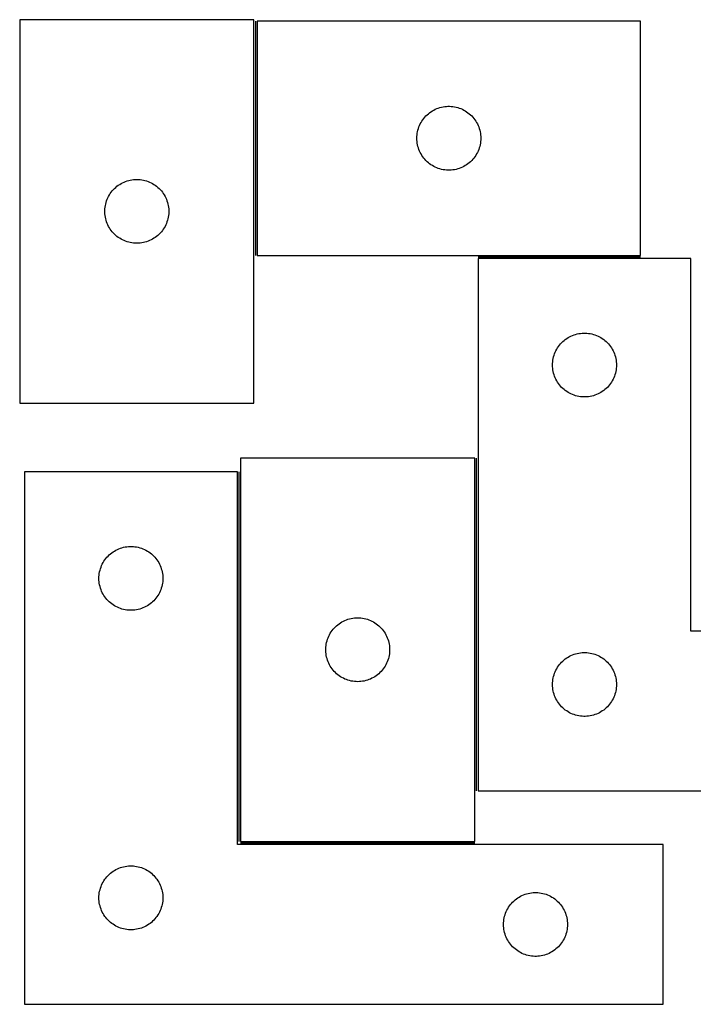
# Model space of a CAD drawing. Header units: millimetres. Extents: x 7 to 1487, y 7 to 486.
# Tile 1 of 4: x 7 to 323, y 24 to 486. Entities that reach past the tile are written whole.
import ezdxf

# ---------------------------------------------------------------- set-up
doc = ezdxf.new("R2010")
doc.units = ezdxf.units.MM
doc.layers.add('COMMON', color=5, linetype='CONTINUOUS', true_color=0x0000ff)
doc.layers.add('CUT', color=7, linetype='CONTINUOUS', true_color=0x000000)

msp = doc.modelspace()

# ---------------------------------------------------------------- linework, layer by layer
at = {"layer": 'COMMON'}
for p, q in [((117.38229, 485.19339), (117.38229, 375.19339)), ((221.85006, 374.443389), (298.132291, 374.443389)), ((221.10006, 123.693389), (221.10006, 280.003937)), ((109.600058, 273.503936), (109.600058, 100.003937)), ((110.350059, 99.253936), (220.350059, 99.253936))]:
    msp.add_line(p, q, dxfattribs=at)
at = {"layer": 'CUT'}
for p, q in [((6.63229, 485.86356), (6.63229, 305.86356)), ((116.63229, 485.86356), (6.63229, 485.86356)), ((116.63229, 305.86356), (116.63229, 485.86356)), ((298.132291, 485.19339), (118.132291, 485.19339)), ((118.132291, 485.19339), (118.132291, 375.19339)), ((298.132291, 375.19339), (298.132291, 485.19339)), ((201.773575, 443.778924), (202.481372, 444.08825)), ((202.481372, 444.08825), (203.204155, 444.360728)), ((203.204155, 444.360728), (203.940006, 444.595638)), ((203.940006, 444.595638), (204.686975, 444.792356)), ((204.686975, 444.792356), (205.44308, 444.950359)), ((205.44308, 444.950359), (206.206316, 445.06923)), ((206.206316, 445.06923), (206.974659, 445.148653)), ((206.974659, 445.148653), (207.746072, 445.188417)), ((207.746072, 445.188417), (208.51851, 445.188417)), ((208.51851, 445.188417), (209.289923, 445.148653)), ((209.289923, 445.148653), (210.058266, 445.06923)), ((210.058266, 445.06923), (210.821502, 444.950359)), ((210.821502, 444.950359), (211.577607, 444.792356)), ((211.577607, 444.792356), (212.324575, 444.595638)), ((212.324575, 444.595638), (213.060427, 444.360728)), ((213.060427, 444.360728), (213.783209, 444.08825)), ((213.783209, 444.08825), (214.491007, 443.778924)), ((195.906866, 438.884707), (196.370494, 439.502532)), ((196.370494, 439.502532), (196.865312, 440.095672)), ((196.865312, 440.095672), (197.390008, 440.662552)), ((197.390008, 440.662552), (197.943191, 441.201671)), ((197.943191, 441.201671), (198.523393, 441.711597)), ((198.523393, 441.711597), (199.129077, 442.190979)), ((199.129077, 442.190979), (199.758635, 442.638545)), ((199.758635, 442.638545), (200.410399, 443.053109)), ((200.410399, 443.053109), (201.08264, 443.433572)), ((201.08264, 443.433572), (201.773575, 443.778924)), ((214.491007, 443.778924), (215.181942, 443.433572)), ((215.181942, 443.433572), (215.854183, 443.053109)), ((215.854183, 443.053109), (216.505947, 442.638545)), ((216.505947, 442.638545), (217.135505, 442.190979)), ((217.135505, 442.190979), (217.741189, 441.711597)), ((217.741189, 441.711597), (218.321391, 441.201671)), ((218.321391, 441.201671), (218.874574, 440.662552)), ((218.874574, 440.662552), (219.39927, 440.095672)), ((219.39927, 440.095672), (219.894088, 439.502532)), ((219.894088, 439.502532), (220.357716, 438.884707)), ((193.626875, 434.013457), (193.84276, 434.755113)), ((193.84276, 434.755113), (194.096539, 435.484671)), ((194.096539, 435.484671), (194.387537, 436.200199)), ((194.387537, 436.200199), (194.714985, 436.899797)), ((194.714985, 436.899797), (195.078012, 437.581611)), ((195.078012, 437.581611), (195.475657, 438.243833)), ((195.475657, 438.243833), (195.906866, 438.884707)), ((220.357716, 438.884707), (220.788924, 438.243833)), ((220.788924, 438.243833), (221.18657, 437.581611)), ((221.18657, 437.581611), (221.549597, 436.899797)), ((221.549597, 436.899797), (221.877044, 436.200199)), ((221.877044, 436.200199), (222.168043, 435.484671)), ((222.168043, 435.484671), (222.421822, 434.755113)), ((222.421822, 434.755113), (222.637707, 434.013457)), ((193.132291, 430.19339), (193.15218, 430.965571)), ((193.15218, 429.421209), (193.132291, 430.19339)), ((193.15218, 430.965571), (193.211793, 431.735705)), ((193.211793, 431.735705), (193.310972, 432.501749)), ((193.310972, 432.501749), (193.449456, 433.261671)), ((193.449456, 433.261671), (193.626875, 434.013457)), ((222.637707, 434.013457), (222.815126, 433.261671)), ((222.815126, 433.261671), (222.953609, 432.501749)), ((222.953609, 432.501749), (223.052789, 431.735705)), ((223.052789, 431.735705), (223.112402, 430.965571)), ((223.112402, 430.965571), (223.132291, 430.19339)), ((223.132291, 430.19339), (223.112402, 429.421209)), ((193.211793, 428.651075), (193.15218, 429.421209)), ((193.310972, 427.885031), (193.211793, 428.651075)), ((193.449456, 427.125109), (193.310972, 427.885031)), ((193.626875, 426.373323), (193.449456, 427.125109)), ((193.84276, 425.631668), (193.626875, 426.373323)), ((194.096539, 424.902109), (193.84276, 425.631668)), ((222.421822, 425.631668), (222.168043, 424.902109)), ((222.637707, 426.373323), (222.421822, 425.631668)), ((222.815126, 427.125109), (222.637707, 426.373323)), ((222.953609, 427.885031), (222.815126, 427.125109)), ((223.052789, 428.651075), (222.953609, 427.885031)), ((223.112402, 429.421209), (223.052789, 428.651075)), ((194.387537, 424.186581), (194.096539, 424.902109)), ((194.714985, 423.486983), (194.387537, 424.186581)), ((195.078012, 422.805169), (194.714985, 423.486983)), ((195.475657, 422.142947), (195.078012, 422.805169)), ((195.906866, 421.502074), (195.475657, 422.142947)), ((196.370494, 420.884248), (195.906866, 421.502074)), ((196.865312, 420.291108), (196.370494, 420.884248)), ((219.894088, 420.884248), (219.39927, 420.291108)), ((220.357716, 421.502074), (219.894088, 420.884248)), ((220.788924, 422.142947), (220.357716, 421.502074)), ((221.18657, 422.805169), (220.788924, 422.142947)), ((221.549597, 423.486983), (221.18657, 422.805169)), ((221.877044, 424.186581), (221.549597, 423.486983)), ((222.168043, 424.902109), (221.877044, 424.186581)), ((197.390008, 419.724228), (196.865312, 420.291108)), ((197.943191, 419.18511), (197.390008, 419.724228)), ((198.523393, 418.675183), (197.943191, 419.18511)), ((199.129077, 418.195801), (198.523393, 418.675183)), ((199.758635, 417.748235), (199.129077, 418.195801)), ((200.410399, 417.333671), (199.758635, 417.748235)), ((201.08264, 416.953208), (200.410399, 417.333671)), ((201.773575, 416.607856), (201.08264, 416.953208)), ((202.481372, 416.298531), (201.773575, 416.607856)), ((203.204155, 416.026052), (202.481372, 416.298531)), ((213.783209, 416.298531), (213.060427, 416.026052)), ((214.491007, 416.607856), (213.783209, 416.298531)), ((215.181942, 416.953208), (214.491007, 416.607856)), ((215.854183, 417.333671), (215.181942, 416.953208)), ((216.505947, 417.748235), (215.854183, 417.333671)), ((217.135505, 418.195801), (216.505947, 417.748235)), ((217.741189, 418.675183), (217.135505, 418.195801)), ((218.321391, 419.18511), (217.741189, 418.675183)), ((218.874574, 419.724228), (218.321391, 419.18511)), ((219.39927, 420.291108), (218.874574, 419.724228)), ((203.940006, 415.791142), (203.204155, 416.026052)), ((204.686975, 415.594424), (203.940006, 415.791142)), ((205.44308, 415.436421), (204.686975, 415.594424)), ((206.206316, 415.31755), (205.44308, 415.436421)), ((206.974659, 415.238127), (206.206316, 415.31755)), ((207.746072, 415.198363), (206.974659, 415.238127)), ((208.51851, 415.198363), (207.746072, 415.198363)), ((209.289923, 415.238127), (208.51851, 415.198363)), ((210.058266, 415.31755), (209.289923, 415.238127)), ((210.821502, 415.436421), (210.058266, 415.31755)), ((211.577607, 415.594424), (210.821502, 415.436421)), ((212.324575, 415.791142), (211.577607, 415.594424)), ((213.060427, 416.026052), (212.324575, 415.791142)), ((51.163128, 406.605843), (51.730008, 407.130539)), ((51.730008, 407.130539), (52.323148, 407.625357)), ((52.323148, 407.625357), (52.940973, 408.088985)), ((52.940973, 408.088985), (53.581847, 408.520194)), ((53.581847, 408.520194), (54.244069, 408.917839)), ((54.244069, 408.917839), (54.925883, 409.280866)), ((54.925883, 409.280866), (55.625481, 409.608314)), ((55.625481, 409.608314), (56.341009, 409.899313)), ((56.341009, 409.899313), (57.070567, 410.153091)), ((57.070567, 410.153091), (57.812223, 410.368976)), ((57.812223, 410.368976), (58.564009, 410.546396)), ((58.564009, 410.546396), (59.323931, 410.684879)), ((59.323931, 410.684879), (60.089975, 410.784058)), ((60.089975, 410.784058), (60.860109, 410.843672)), ((60.860109, 410.843672), (61.63229, 410.86356)), ((61.63229, 410.86356), (62.404471, 410.843672)), ((62.404471, 410.843672), (63.174605, 410.784058)), ((63.174605, 410.784058), (63.940649, 410.684879)), ((63.940649, 410.684879), (64.700571, 410.546396)), ((64.700571, 410.546396), (65.452357, 410.368976)), ((65.452357, 410.368976), (66.194012, 410.153091)), ((66.194012, 410.153091), (66.923571, 409.899313)), ((66.923571, 409.899313), (67.639098, 409.608314)), ((67.639098, 409.608314), (68.338697, 409.280866)), ((68.338697, 409.280866), (69.020511, 408.917839)), ((69.020511, 408.917839), (69.682733, 408.520194)), ((69.682733, 408.520194), (70.323606, 408.088985)), ((70.323606, 408.088985), (70.941432, 407.625357)), ((70.941432, 407.625357), (71.534572, 407.130539)), ((71.534572, 407.130539), (72.101452, 406.605843)), ((48.046756, 402.222276), (48.392108, 402.913211)), ((48.392108, 402.913211), (48.77257, 403.585452)), ((48.77257, 403.585452), (49.187135, 404.237216)), ((49.187135, 404.237216), (49.634701, 404.866774)), ((49.634701, 404.866774), (50.114083, 405.472458)), ((50.114083, 405.472458), (50.624009, 406.05266)), ((50.624009, 406.05266), (51.163128, 406.605843)), ((72.101452, 406.605843), (72.64057, 406.05266)), ((72.64057, 406.05266), (73.150497, 405.472458)), ((73.150497, 405.472458), (73.629879, 404.866774)), ((73.629879, 404.866774), (74.077445, 404.237216)), ((74.077445, 404.237216), (74.492009, 403.585452)), ((74.492009, 403.585452), (74.872472, 402.913211)), ((74.872472, 402.913211), (75.217824, 402.222276)), ((46.677027, 397.021192), (46.75645, 397.789536)), ((46.75645, 397.789536), (46.875321, 398.552772)), ((46.875321, 398.552772), (47.033324, 399.308876)), ((47.033324, 399.308876), (47.230042, 400.055845)), ((47.230042, 400.055845), (47.464951, 400.791696)), ((47.464951, 400.791696), (47.73743, 401.514479)), ((47.73743, 401.514479), (48.046756, 402.222276)), ((75.217824, 402.222276), (75.527149, 401.514479)), ((75.527149, 401.514479), (75.799628, 400.791696)), ((75.799628, 400.791696), (76.034538, 400.055845)), ((76.034538, 400.055845), (76.231255, 399.308876)), ((76.231255, 399.308876), (76.389259, 398.552772)), ((76.389259, 398.552772), (76.50813, 397.789536)), ((76.50813, 397.789536), (76.587553, 397.021192)), ((46.637263, 396.249779), (46.677027, 397.021192)), ((46.637263, 395.477342), (46.637263, 396.249779)), ((46.677027, 394.705928), (46.637263, 395.477342)), ((46.75645, 393.937585), (46.677027, 394.705928)), ((46.875321, 393.174349), (46.75645, 393.937585)), ((47.033324, 392.418244), (46.875321, 393.174349)), ((76.389259, 393.174349), (76.231255, 392.418244)), ((76.50813, 393.937585), (76.389259, 393.174349)), ((76.587553, 394.705928), (76.50813, 393.937585)), ((76.587553, 397.021192), (76.627317, 396.249779)), ((76.627317, 395.477342), (76.587553, 394.705928)), ((76.627317, 396.249779), (76.627317, 395.477342)), ((47.230042, 391.671276), (47.033324, 392.418244)), ((47.464951, 390.935425), (47.230042, 391.671276)), ((47.73743, 390.212642), (47.464951, 390.935425)), ((48.046756, 389.504844), (47.73743, 390.212642)), ((48.392108, 388.813909), (48.046756, 389.504844)), ((48.77257, 388.141668), (48.392108, 388.813909)), ((74.872472, 388.813909), (74.492009, 388.141668)), ((75.217824, 389.504844), (74.872472, 388.813909)), ((75.527149, 390.212642), (75.217824, 389.504844)), ((75.799628, 390.935425), (75.527149, 390.212642)), ((76.034538, 391.671276), (75.799628, 390.935425)), ((76.231255, 392.418244), (76.034538, 391.671276)), ((49.187135, 387.489904), (48.77257, 388.141668)), ((49.634701, 386.860346), (49.187135, 387.489904)), ((50.114083, 386.254663), (49.634701, 386.860346)), ((50.624009, 385.67446), (50.114083, 386.254663)), ((51.163128, 385.121277), (50.624009, 385.67446)), ((51.730008, 384.596581), (51.163128, 385.121277)), ((52.323148, 384.101763), (51.730008, 384.596581)), ((52.940973, 383.638135), (52.323148, 384.101763)), ((70.941432, 384.101763), (70.323606, 383.638135)), ((71.534572, 384.596581), (70.941432, 384.101763)), ((72.101452, 385.121277), (71.534572, 384.596581)), ((72.64057, 385.67446), (72.101452, 385.121277)), ((73.150497, 386.254663), (72.64057, 385.67446)), ((73.629879, 386.860346), (73.150497, 386.254663)), ((74.077445, 387.489904), (73.629879, 386.860346)), ((74.492009, 388.141668), (74.077445, 387.489904)), ((53.581847, 383.206927), (52.940973, 383.638135)), ((54.244069, 382.809282), (53.581847, 383.206927)), ((54.925883, 382.446254), (54.244069, 382.809282)), ((55.625481, 382.118807), (54.925883, 382.446254)), ((56.341009, 381.827808), (55.625481, 382.118807)), ((57.070567, 381.57403), (56.341009, 381.827808)), ((57.812223, 381.358144), (57.070567, 381.57403)), ((58.564009, 381.180725), (57.812223, 381.358144)), ((59.323931, 381.042242), (58.564009, 381.180725)), ((60.089975, 380.943062), (59.323931, 381.042242)), ((60.860109, 380.883449), (60.089975, 380.943062)), ((61.63229, 380.86356), (60.860109, 380.883449)), ((62.404471, 380.883449), (61.63229, 380.86356)), ((63.174605, 380.943062), (62.404471, 380.883449)), ((63.940649, 381.042242), (63.174605, 380.943062)), ((64.700571, 381.180725), (63.940649, 381.042242)), ((65.452357, 381.358144), (64.700571, 381.180725)), ((66.194012, 381.57403), (65.452357, 381.358144)), ((66.923571, 381.827808), (66.194012, 381.57403)), ((67.639098, 382.118807), (66.923571, 381.827808)), ((68.338697, 382.446254), (67.639098, 382.118807)), ((69.020511, 382.809282), (68.338697, 382.446254)), ((69.682733, 383.206927), (69.020511, 382.809282)), ((70.323606, 383.638135), (69.682733, 383.206927)), ((118.132291, 375.19339), (298.132291, 375.19339)), ((321.85006, 373.693389), (221.85006, 373.693389)), ((221.85006, 373.693389), (221.85006, 123.693389)), ((321.85006, 198.693389), (321.85006, 373.693389)), ((265.491344, 337.278923), (266.199141, 337.588249)), ((266.199141, 337.588249), (266.921924, 337.860727)), ((266.921924, 337.860727), (267.657775, 338.095637)), ((267.657775, 338.095637), (268.404744, 338.292355)), ((268.404744, 338.292355), (269.160848, 338.450358)), ((269.160848, 338.450358), (269.924085, 338.569229)), ((269.924085, 338.569229), (270.692428, 338.648652)), ((270.692428, 338.648652), (271.463841, 338.688416)), ((271.463841, 338.688416), (272.236279, 338.688416)), ((272.236279, 338.688416), (273.007692, 338.648652)), ((273.007692, 338.648652), (273.776035, 338.569229)), ((273.776035, 338.569229), (274.539271, 338.450358)), ((274.539271, 338.450358), (275.295376, 338.292355)), ((275.295376, 338.292355), (276.042344, 338.095637)), ((276.042344, 338.095637), (276.778196, 337.860727)), ((276.778196, 337.860727), (277.500978, 337.588249)), ((277.500978, 337.588249), (278.208776, 337.278923)), ((259.624635, 332.384706), (260.088263, 333.002531)), ((260.088263, 333.002531), (260.583081, 333.595671)), ((260.583081, 333.595671), (261.107777, 334.162551)), ((261.107777, 334.162551), (261.66096, 334.70167)), ((261.66096, 334.70167), (262.241162, 335.211596)), ((262.241162, 335.211596), (262.846846, 335.690978)), ((262.846846, 335.690978), (263.476404, 336.138544)), ((263.476404, 336.138544), (264.128168, 336.553108)), ((264.128168, 336.553108), (264.800409, 336.933571)), ((264.800409, 336.933571), (265.491344, 337.278923)), ((278.208776, 337.278923), (278.899711, 336.933571)), ((278.899711, 336.933571), (279.571952, 336.553108)), ((279.571952, 336.553108), (280.223716, 336.138544)), ((280.223716, 336.138544), (280.853274, 335.690978)), ((280.853274, 335.690978), (281.458958, 335.211596)), ((281.458958, 335.211596), (282.03916, 334.70167)), ((282.03916, 334.70167), (282.592343, 334.162551)), ((282.592343, 334.162551), (283.117039, 333.595671)), ((283.117039, 333.595671), (283.611857, 333.002531)), ((283.611857, 333.002531), (284.075485, 332.384706)), ((257.560529, 328.255112), (257.814308, 328.98467)), ((257.814308, 328.98467), (258.105306, 329.700198)), ((258.105306, 329.700198), (258.432754, 330.399796)), ((258.432754, 330.399796), (258.795781, 331.08161)), ((258.795781, 331.08161), (259.193426, 331.743832)), ((259.193426, 331.743832), (259.624635, 332.384706)), ((284.075485, 332.384706), (284.506693, 331.743832)), ((284.506693, 331.743832), (284.904338, 331.08161)), ((284.904338, 331.08161), (285.267366, 330.399796)), ((285.267366, 330.399796), (285.594813, 329.700198)), ((285.594813, 329.700198), (285.885812, 328.98467)), ((285.885812, 328.98467), (286.139591, 328.255112)), ((256.85006, 323.693389), (256.869949, 324.46557)), ((256.869949, 322.921208), (256.85006, 323.693389)), ((256.869949, 324.46557), (256.929562, 325.235704)), ((256.929562, 325.235704), (257.028741, 326.001748)), ((257.028741, 326.001748), (257.167225, 326.76167)), ((257.167225, 326.76167), (257.344644, 327.513456)), ((257.344644, 327.513456), (257.560529, 328.255112)), ((286.139591, 328.255112), (286.355476, 327.513456)), ((286.355476, 327.513456), (286.532895, 326.76167)), ((286.532895, 326.76167), (286.671378, 326.001748)), ((286.671378, 326.001748), (286.770558, 325.235704)), ((286.770558, 325.235704), (286.830171, 324.46557)), ((286.830171, 324.46557), (286.85006, 323.693389)), ((286.85006, 323.693389), (286.830171, 322.921208)), ((256.929562, 322.151074), (256.869949, 322.921208)), ((257.028741, 321.38503), (256.929562, 322.151074)), ((257.167225, 320.625108), (257.028741, 321.38503)), ((257.344644, 319.873322), (257.167225, 320.625108)), ((257.560529, 319.131667), (257.344644, 319.873322)), ((257.814308, 318.402108), (257.560529, 319.131667)), ((286.139591, 319.131667), (285.885812, 318.402108)), ((286.355476, 319.873322), (286.139591, 319.131667)), ((286.532895, 320.625108), (286.355476, 319.873322)), ((286.671378, 321.38503), (286.532895, 320.625108)), ((286.770558, 322.151074), (286.671378, 321.38503)), ((286.830171, 322.921208), (286.770558, 322.151074)), ((258.105306, 317.68658), (257.814308, 318.402108)), ((258.432754, 316.986982), (258.105306, 317.68658)), ((258.795781, 316.305168), (258.432754, 316.986982)), ((259.193426, 315.642946), (258.795781, 316.305168)), ((259.624635, 315.002073), (259.193426, 315.642946)), ((260.088263, 314.384247), (259.624635, 315.002073)), ((284.075485, 315.002073), (283.611857, 314.384247)), ((284.506693, 315.642946), (284.075485, 315.002073)), ((284.904338, 316.305168), (284.506693, 315.642946)), ((285.267366, 316.986982), (284.904338, 316.305168)), ((285.594813, 317.68658), (285.267366, 316.986982)), ((285.885812, 318.402108), (285.594813, 317.68658)), ((260.583081, 313.791107), (260.088263, 314.384247)), ((261.107777, 313.224227), (260.583081, 313.791107)), ((261.66096, 312.685109), (261.107777, 313.224227)), ((262.241162, 312.175182), (261.66096, 312.685109)), ((262.846846, 311.6958), (262.241162, 312.175182)), ((263.476404, 311.248234), (262.846846, 311.6958)), ((264.128168, 310.83367), (263.476404, 311.248234)), ((264.800409, 310.453207), (264.128168, 310.83367)), ((265.491344, 310.107855), (264.800409, 310.453207)), ((266.199141, 309.79853), (265.491344, 310.107855)), ((266.921924, 309.526051), (266.199141, 309.79853)), ((277.500978, 309.79853), (276.778196, 309.526051)), ((278.208776, 310.107855), (277.500978, 309.79853)), ((278.899711, 310.453207), (278.208776, 310.107855)), ((279.571952, 310.83367), (278.899711, 310.453207)), ((280.223716, 311.248234), (279.571952, 310.83367)), ((280.853274, 311.6958), (280.223716, 311.248234)), ((281.458958, 312.175182), (280.853274, 311.6958)), ((282.03916, 312.685109), (281.458958, 312.175182)), ((282.592343, 313.224227), (282.03916, 312.685109)), ((283.117039, 313.791107), (282.592343, 313.224227)), ((283.611857, 314.384247), (283.117039, 313.791107)), ((6.63229, 305.86356), (116.63229, 305.86356)), ((267.657775, 309.291141), (266.921924, 309.526051)), ((268.404744, 309.094423), (267.657775, 309.291141)), ((269.160848, 308.93642), (268.404744, 309.094423)), ((269.924085, 308.817549), (269.160848, 308.93642)), ((270.692428, 308.738126), (269.924085, 308.817549)), ((271.463841, 308.698362), (270.692428, 308.738126)), ((272.236279, 308.698362), (271.463841, 308.698362)), ((273.007692, 308.738126), (272.236279, 308.698362)), ((273.776035, 308.817549), (273.007692, 308.738126)), ((274.539271, 308.93642), (273.776035, 308.817549)), ((275.295376, 309.094423), (274.539271, 308.93642)), ((276.042344, 309.291141), (275.295376, 309.094423)), ((276.778196, 309.526051), (276.042344, 309.291141)), ((110.350059, 280.003937), (110.350059, 100.003937)), ((220.350059, 280.003937), (110.350059, 280.003937)), ((220.350059, 100.003937), (220.350059, 280.003937)), ((108.850058, 273.503936), (8.850058, 273.503936)), ((8.850058, 273.503936), (8.850058, 23.503936)), ((108.850058, 98.503936), (108.850058, 273.503936)), ((49.846844, 235.501525), (50.476402, 235.949091)), ((50.476402, 235.949091), (51.128166, 236.363655)), ((51.128166, 236.363655), (51.800407, 236.744118)), ((51.800407, 236.744118), (52.491342, 237.08947)), ((52.491342, 237.08947), (53.199139, 237.398795)), ((53.199139, 237.398795), (53.921922, 237.671274)), ((53.921922, 237.671274), (54.657773, 237.906184)), ((54.657773, 237.906184), (55.404742, 238.102902)), ((55.404742, 238.102902), (56.160846, 238.260905)), ((56.160846, 238.260905), (56.924083, 238.379776)), ((56.924083, 238.379776), (57.692426, 238.459199)), ((57.692426, 238.459199), (58.463839, 238.498963)), ((58.463839, 238.498963), (59.236277, 238.498963)), ((59.236277, 238.498963), (60.00769, 238.459199)), ((60.00769, 238.459199), (60.776033, 238.379776)), ((60.776033, 238.379776), (61.539269, 238.260905)), ((61.539269, 238.260905), (62.295374, 238.102902)), ((62.295374, 238.102902), (63.042342, 237.906184)), ((63.042342, 237.906184), (63.778194, 237.671274)), ((63.778194, 237.671274), (64.500976, 237.398795)), ((64.500976, 237.398795), (65.208774, 237.08947)), ((65.208774, 237.08947), (65.899709, 236.744118)), ((65.899709, 236.744118), (66.57195, 236.363655)), ((66.57195, 236.363655), (67.223714, 235.949091)), ((67.223714, 235.949091), (67.853272, 235.501525)), ((45.795779, 230.892157), (46.193424, 231.554379)), ((46.193424, 231.554379), (46.624633, 232.195252)), ((46.624633, 232.195252), (47.088261, 232.813078)), ((47.088261, 232.813078), (47.583079, 233.406218)), ((47.583079, 233.406218), (48.107775, 233.973098)), ((48.107775, 233.973098), (48.660958, 234.512216)), ((48.660958, 234.512216), (49.24116, 235.022143)), ((49.24116, 235.022143), (49.846844, 235.501525)), ((67.853272, 235.501525), (68.458956, 235.022143)), ((68.458956, 235.022143), (69.039158, 234.512216)), ((69.039158, 234.512216), (69.592341, 233.973098)), ((69.592341, 233.973098), (70.117037, 233.406218)), ((70.117037, 233.406218), (70.611855, 232.813078)), ((70.611855, 232.813078), (71.075483, 232.195252)), ((71.075483, 232.195252), (71.506691, 231.554379)), ((71.506691, 231.554379), (71.904336, 230.892157)), ((44.028739, 225.812295), (44.167223, 226.572217)), ((44.167223, 226.572217), (44.344642, 227.324003)), ((44.344642, 227.324003), (44.560527, 228.065658)), ((44.560527, 228.065658), (44.814306, 228.795217)), ((44.814306, 228.795217), (45.105304, 229.510744)), ((45.105304, 229.510744), (45.432752, 230.210343)), ((45.432752, 230.210343), (45.795779, 230.892157)), ((71.904336, 230.892157), (72.267364, 230.210343)), ((72.267364, 230.210343), (72.594811, 229.510744)), ((72.594811, 229.510744), (72.88581, 228.795217)), ((72.88581, 228.795217), (73.139589, 228.065658)), ((73.139589, 228.065658), (73.355474, 227.324003)), ((73.355474, 227.324003), (73.532893, 226.572217)), ((73.532893, 226.572217), (73.671376, 225.812295)), ((43.850058, 223.503936), (43.869947, 224.276117)), ((43.869947, 222.731755), (43.850058, 223.503936)), ((43.869947, 224.276117), (43.92956, 225.046251)), ((43.92956, 221.961621), (43.869947, 222.731755)), ((43.92956, 225.046251), (44.028739, 225.812295)), ((44.028739, 221.195577), (43.92956, 221.961621)), ((73.671376, 225.812295), (73.770556, 225.046251)), ((73.770556, 221.961621), (73.671376, 221.195577)), ((73.770556, 225.046251), (73.830169, 224.276117)), ((73.830169, 222.731755), (73.770556, 221.961621)), ((73.830169, 224.276117), (73.850058, 223.503936)), ((73.850058, 223.503936), (73.830169, 222.731755)), ((44.167223, 220.435655), (44.028739, 221.195577)), ((44.344642, 219.683869), (44.167223, 220.435655)), ((44.560527, 218.942213), (44.344642, 219.683869)), ((44.814306, 218.212655), (44.560527, 218.942213)), ((45.105304, 217.497127), (44.814306, 218.212655)), ((45.432752, 216.797529), (45.105304, 217.497127)), ((72.594811, 217.497127), (72.267364, 216.797529)), ((72.88581, 218.212655), (72.594811, 217.497127)), ((73.139589, 218.942213), (72.88581, 218.212655)), ((73.355474, 219.683869), (73.139589, 218.942213)), ((73.532893, 220.435655), (73.355474, 219.683869)), ((73.671376, 221.195577), (73.532893, 220.435655)), ((45.795779, 216.115715), (45.432752, 216.797529)), ((46.193424, 215.453493), (45.795779, 216.115715)), ((46.624633, 214.812619), (46.193424, 215.453493)), ((47.088261, 214.194794), (46.624633, 214.812619)), ((47.583079, 213.601654), (47.088261, 214.194794)), ((48.107775, 213.034774), (47.583079, 213.601654)), ((48.660958, 212.495655), (48.107775, 213.034774)), ((69.592341, 213.034774), (69.039158, 212.495655)), ((70.117037, 213.601654), (69.592341, 213.034774)), ((70.611855, 214.194794), (70.117037, 213.601654)), ((71.075483, 214.812619), (70.611855, 214.194794)), ((71.506691, 215.453493), (71.075483, 214.812619)), ((71.904336, 216.115715), (71.506691, 215.453493)), ((72.267364, 216.797529), (71.904336, 216.115715)), ((49.24116, 211.985729), (48.660958, 212.495655)), ((49.846844, 211.506347), (49.24116, 211.985729)), ((50.476402, 211.058781), (49.846844, 211.506347)), ((51.128166, 210.644216), (50.476402, 211.058781)), ((51.800407, 210.263754), (51.128166, 210.644216)), ((52.491342, 209.918402), (51.800407, 210.263754)), ((53.199139, 209.609076), (52.491342, 209.918402)), ((53.921922, 209.336597), (53.199139, 209.609076)), ((54.657773, 209.101688), (53.921922, 209.336597)), ((55.404742, 208.90497), (54.657773, 209.101688)), ((56.160846, 208.746967), (55.404742, 208.90497)), ((56.924083, 208.628096), (56.160846, 208.746967)), ((57.692426, 208.548673), (56.924083, 208.628096)), ((58.463839, 208.508909), (57.692426, 208.548673)), ((59.236277, 208.508909), (58.463839, 208.508909)), ((60.00769, 208.548673), (59.236277, 208.508909)), ((60.776033, 208.628096), (60.00769, 208.548673)), ((61.539269, 208.746967), (60.776033, 208.628096)), ((62.295374, 208.90497), (61.539269, 208.746967)), ((63.042342, 209.101688), (62.295374, 208.90497)), ((63.778194, 209.336597), (63.042342, 209.101688)), ((64.500976, 209.609076), (63.778194, 209.336597)), ((65.208774, 209.918402), (64.500976, 209.609076)), ((65.899709, 210.263754), (65.208774, 209.918402)), ((66.57195, 210.644216), (65.899709, 210.263754)), ((67.223714, 211.058781), (66.57195, 210.644216)), ((67.853272, 211.506347), (67.223714, 211.058781)), ((68.458956, 211.985729), (67.853272, 211.506347)), ((69.039158, 212.495655), (68.458956, 211.985729)), ((158.643652, 203.421243), (159.34325, 203.74869)), ((159.34325, 203.74869), (160.058778, 204.039689)), ((160.058778, 204.039689), (160.788336, 204.293468)), ((160.788336, 204.293468), (161.529992, 204.509353)), ((161.529992, 204.509353), (162.281778, 204.686772)), ((162.281778, 204.686772), (163.0417, 204.825255)), ((163.0417, 204.825255), (163.807744, 204.924435)), ((163.807744, 204.924435), (164.577878, 204.984048)), ((164.577878, 204.984048), (165.350059, 205.003937)), ((165.350059, 205.003937), (166.12224, 204.984048)), ((166.12224, 204.984048), (166.892374, 204.924435)), ((166.892374, 204.924435), (167.658418, 204.825255)), ((167.658418, 204.825255), (168.41834, 204.686772)), ((168.41834, 204.686772), (169.170126, 204.509353)), ((169.170126, 204.509353), (169.911781, 204.293468)), ((169.911781, 204.293468), (170.64134, 204.039689)), ((170.64134, 204.039689), (171.356867, 203.74869)), ((171.356867, 203.74869), (172.056466, 203.421243)), ((152.904904, 198.377593), (153.35247, 199.007151)), ((153.35247, 199.007151), (153.831852, 199.612835)), ((153.831852, 199.612835), (154.341778, 200.193037)), ((154.341778, 200.193037), (154.880897, 200.74622)), ((154.880897, 200.74622), (155.447777, 201.270916)), ((155.447777, 201.270916), (156.040917, 201.765734)), ((156.040917, 201.765734), (156.658742, 202.229362)), ((156.658742, 202.229362), (157.299616, 202.66057)), ((157.299616, 202.66057), (157.961838, 203.058216)), ((157.961838, 203.058216), (158.643652, 203.421243)), ((172.056466, 203.421243), (172.73828, 203.058216)), ((172.73828, 203.058216), (173.400502, 202.66057)), ((173.400502, 202.66057), (174.041375, 202.229362)), ((174.041375, 202.229362), (174.659201, 201.765734)), ((174.659201, 201.765734), (175.252341, 201.270916)), ((175.252341, 201.270916), (175.819221, 200.74622)), ((175.819221, 200.74622), (176.358339, 200.193037)), ((176.358339, 200.193037), (176.868266, 199.612835)), ((176.868266, 199.612835), (177.347648, 199.007151)), ((177.347648, 199.007151), (177.795214, 198.377593)), ((150.751093, 193.449253), (150.947811, 194.196221)), ((150.947811, 194.196221), (151.18272, 194.932073)), ((151.18272, 194.932073), (151.455199, 195.654855)), ((151.455199, 195.654855), (151.764525, 196.362653)), ((151.764525, 196.362653), (152.109877, 197.053588)), ((152.109877, 197.053588), (152.490339, 197.725829)), ((152.490339, 197.725829), (152.904904, 198.377593)), ((177.795214, 198.377593), (178.209778, 197.725829)), ((178.209778, 197.725829), (178.590241, 197.053588)), ((178.590241, 197.053588), (178.935593, 196.362653)), ((178.935593, 196.362653), (179.244918, 195.654855)), ((179.244918, 195.654855), (179.517397, 194.932073)), ((179.517397, 194.932073), (179.752307, 194.196221)), ((179.752307, 194.196221), (179.949024, 193.449253)), ((521.85006, 198.693389), (321.85006, 198.693389)), ((150.355032, 190.390156), (150.394796, 191.161569)), ((150.355032, 189.617718), (150.355032, 190.390156)), ((150.394796, 188.846305), (150.355032, 189.617718)), ((150.394796, 191.161569), (150.474219, 191.929912)), ((150.474219, 191.929912), (150.59309, 192.693148)), ((150.59309, 192.693148), (150.751093, 193.449253)), ((179.949024, 193.449253), (180.107028, 192.693148)), ((180.107028, 192.693148), (180.225899, 191.929912)), ((180.225899, 191.929912), (180.305322, 191.161569)), ((180.305322, 191.161569), (180.345086, 190.390156)), ((180.345086, 189.617718), (180.305322, 188.846305)), ((180.345086, 190.390156), (180.345086, 189.617718)), ((150.474219, 188.077962), (150.394796, 188.846305)), ((150.59309, 187.314726), (150.474219, 188.077962)), ((150.751093, 186.558621), (150.59309, 187.314726)), ((150.947811, 185.811652), (150.751093, 186.558621)), ((151.18272, 185.075801), (150.947811, 185.811652)), ((151.455199, 184.353019), (151.18272, 185.075801)), ((179.517397, 185.075801), (179.244918, 184.353019)), ((179.752307, 185.811652), (179.517397, 185.075801)), ((179.949024, 186.558621), (179.752307, 185.811652)), ((180.107028, 187.314726), (179.949024, 186.558621)), ((180.225899, 188.077962), (180.107028, 187.314726)), ((180.305322, 188.846305), (180.225899, 188.077962)), ((261.66096, 184.70167), (262.241162, 185.211596)), ((262.241162, 185.211596), (262.846846, 185.690978)), ((262.846846, 185.690978), (263.476404, 186.138544)), ((263.476404, 186.138544), (264.128168, 186.553108)), ((264.128168, 186.553108), (264.800409, 186.933571)), ((264.800409, 186.933571), (265.491344, 187.278923)), ((265.491344, 187.278923), (266.199141, 187.588249)), ((266.199141, 187.588249), (266.921924, 187.860727)), ((266.921924, 187.860727), (267.657775, 188.095637)), ((267.657775, 188.095637), (268.404744, 188.292355)), ((268.404744, 188.292355), (269.160848, 188.450358)), ((269.160848, 188.450358), (269.924085, 188.569229)), ((269.924085, 188.569229), (270.692428, 188.648652)), ((270.692428, 188.648652), (271.463841, 188.688416)), ((271.463841, 188.688416), (272.236279, 188.688416)), ((272.236279, 188.688416), (273.007692, 188.648652)), ((273.007692, 188.648652), (273.776035, 188.569229)), ((273.776035, 188.569229), (274.539271, 188.450358)), ((274.539271, 188.450358), (275.295376, 188.292355)), ((275.295376, 188.292355), (276.042344, 188.095637)), ((276.042344, 188.095637), (276.778196, 187.860727)), ((276.778196, 187.860727), (277.500978, 187.588249)), ((277.500978, 187.588249), (278.208776, 187.278923)), ((278.208776, 187.278923), (278.899711, 186.933571)), ((278.899711, 186.933571), (279.571952, 186.553108)), ((279.571952, 186.553108), (280.223716, 186.138544)), ((280.223716, 186.138544), (280.853274, 185.690978)), ((280.853274, 185.690978), (281.458958, 185.211596)), ((281.458958, 185.211596), (282.03916, 184.70167)), ((151.764525, 183.645221), (151.455199, 184.353019)), ((152.109877, 182.954286), (151.764525, 183.645221)), ((152.490339, 182.282045), (152.109877, 182.954286)), ((152.904904, 181.630281), (152.490339, 182.282045)), ((153.35247, 181.000723), (152.904904, 181.630281)), ((153.831852, 180.395039), (153.35247, 181.000723)), ((154.341778, 179.814837), (153.831852, 180.395039)), ((176.868266, 180.395039), (176.358339, 179.814837)), ((177.347648, 181.000723), (176.868266, 180.395039)), ((177.795214, 181.630281), (177.347648, 181.000723)), ((178.209778, 182.282045), (177.795214, 181.630281)), ((178.590241, 182.954286), (178.209778, 182.282045)), ((178.935593, 183.645221), (178.590241, 182.954286)), ((179.244918, 184.353019), (178.935593, 183.645221)), ((258.105306, 179.700198), (258.432754, 180.399796)), ((258.432754, 180.399796), (258.795781, 181.08161)), ((258.795781, 181.08161), (259.193426, 181.743832)), ((259.193426, 181.743832), (259.624635, 182.384706)), ((259.624635, 182.384706), (260.088263, 183.002531)), ((260.088263, 183.002531), (260.583081, 183.595671)), ((260.583081, 183.595671), (261.107777, 184.162551)), ((261.107777, 184.162551), (261.66096, 184.70167)), ((282.03916, 184.70167), (282.592343, 184.162551)), ((282.592343, 184.162551), (283.117039, 183.595671)), ((283.117039, 183.595671), (283.611857, 183.002531)), ((283.611857, 183.002531), (284.075485, 182.384706)), ((284.075485, 182.384706), (284.506693, 181.743832)), ((284.506693, 181.743832), (284.904338, 181.08161)), ((284.904338, 181.08161), (285.267366, 180.399796)), ((285.267366, 180.399796), (285.594813, 179.700198)), ((154.880897, 179.261654), (154.341778, 179.814837)), ((155.447777, 178.736958), (154.880897, 179.261654)), ((156.040917, 178.24214), (155.447777, 178.736958)), ((156.658742, 177.778512), (156.040917, 178.24214)), ((157.299616, 177.347304), (156.658742, 177.778512)), ((157.961838, 176.949658), (157.299616, 177.347304)), ((158.643652, 176.586631), (157.961838, 176.949658)), ((159.34325, 176.259183), (158.643652, 176.586631)), ((160.058778, 175.968185), (159.34325, 176.259183)), ((160.788336, 175.714406), (160.058778, 175.968185)), ((161.529992, 175.498521), (160.788336, 175.714406)), ((169.911781, 175.714406), (169.170126, 175.498521)), ((170.64134, 175.968185), (169.911781, 175.714406)), ((171.356867, 176.259183), (170.64134, 175.968185)), ((172.056466, 176.586631), (171.356867, 176.259183)), ((172.73828, 176.949658), (172.056466, 176.586631)), ((173.400502, 177.347304), (172.73828, 176.949658)), ((174.041375, 177.778512), (173.400502, 177.347304)), ((174.659201, 178.24214), (174.041375, 177.778512)), ((175.252341, 178.736958), (174.659201, 178.24214)), ((175.819221, 179.261654), (175.252341, 178.736958)), ((176.358339, 179.814837), (175.819221, 179.261654)), ((256.929562, 175.235704), (257.028741, 176.001748)), ((257.028741, 176.001748), (257.167225, 176.76167)), ((257.167225, 176.76167), (257.344644, 177.513456)), ((257.344644, 177.513456), (257.560529, 178.255112)), ((257.560529, 178.255112), (257.814308, 178.98467)), ((257.814308, 178.98467), (258.105306, 179.700198)), ((285.594813, 179.700198), (285.885812, 178.98467)), ((285.885812, 178.98467), (286.139591, 178.255112)), ((286.139591, 178.255112), (286.355476, 177.513456)), ((286.355476, 177.513456), (286.532895, 176.76167)), ((286.532895, 176.76167), (286.671378, 176.001748)), ((286.671378, 176.001748), (286.770558, 175.235704)), ((162.281778, 175.321102), (161.529992, 175.498521)), ((163.0417, 175.182618), (162.281778, 175.321102)), ((163.807744, 175.083439), (163.0417, 175.182618)), ((164.577878, 175.023826), (163.807744, 175.083439)), ((165.350059, 175.003937), (164.577878, 175.023826)), ((166.12224, 175.023826), (165.350059, 175.003937)), ((166.892374, 175.083439), (166.12224, 175.023826)), ((167.658418, 175.182618), (166.892374, 175.083439)), ((168.41834, 175.321102), (167.658418, 175.182618)), ((169.170126, 175.498521), (168.41834, 175.321102)), ((256.85006, 173.693389), (256.869949, 174.46557)), ((256.869949, 172.921208), (256.85006, 173.693389)), ((256.869949, 174.46557), (256.929562, 175.235704)), ((256.929562, 172.151074), (256.869949, 172.921208)), ((257.028741, 171.38503), (256.929562, 172.151074)), ((257.167225, 170.625108), (257.028741, 171.38503)), ((286.671378, 171.38503), (286.532895, 170.625108)), ((286.770558, 172.151074), (286.671378, 171.38503)), ((286.770558, 175.235704), (286.830171, 174.46557)), ((286.830171, 172.921208), (286.770558, 172.151074)), ((286.830171, 174.46557), (286.85006, 173.693389)), ((286.85006, 173.693389), (286.830171, 172.921208)), ((257.344644, 169.873322), (257.167225, 170.625108)), ((257.560529, 169.131667), (257.344644, 169.873322)), ((257.814308, 168.402108), (257.560529, 169.131667)), ((258.105306, 167.68658), (257.814308, 168.402108)), ((258.432754, 166.986982), (258.105306, 167.68658)), ((258.795781, 166.305168), (258.432754, 166.986982)), ((285.267366, 166.986982), (284.904338, 166.305168)), ((285.594813, 167.68658), (285.267366, 166.986982)), ((285.885812, 168.402108), (285.594813, 167.68658)), ((286.139591, 169.131667), (285.885812, 168.402108)), ((286.355476, 169.873322), (286.139591, 169.131667)), ((286.532895, 170.625108), (286.355476, 169.873322)), ((259.193426, 165.642946), (258.795781, 166.305168)), ((259.624635, 165.002073), (259.193426, 165.642946)), ((260.088263, 164.384247), (259.624635, 165.002073)), ((260.583081, 163.791107), (260.088263, 164.384247)), ((261.107777, 163.224227), (260.583081, 163.791107)), ((261.66096, 162.685109), (261.107777, 163.224227)), ((262.241162, 162.175182), (261.66096, 162.685109)), ((262.846846, 161.6958), (262.241162, 162.175182)), ((281.458958, 162.175182), (280.853274, 161.6958)), ((282.03916, 162.685109), (281.458958, 162.175182)), ((282.592343, 163.224227), (282.03916, 162.685109)), ((283.117039, 163.791107), (282.592343, 163.224227)), ((283.611857, 164.384247), (283.117039, 163.791107)), ((284.075485, 165.002073), (283.611857, 164.384247)), ((284.506693, 165.642946), (284.075485, 165.002073)), ((284.904338, 166.305168), (284.506693, 165.642946)), ((263.476404, 161.248234), (262.846846, 161.6958)), ((264.128168, 160.83367), (263.476404, 161.248234)), ((264.800409, 160.453207), (264.128168, 160.83367)), ((265.491344, 160.107855), (264.800409, 160.453207)), ((266.199141, 159.79853), (265.491344, 160.107855)), ((266.921924, 159.526051), (266.199141, 159.79853)), ((267.657775, 159.291141), (266.921924, 159.526051)), ((268.404744, 159.094423), (267.657775, 159.291141)), ((269.160848, 158.93642), (268.404744, 159.094423)), ((269.924085, 158.817549), (269.160848, 158.93642)), ((270.692428, 158.738126), (269.924085, 158.817549)), ((271.463841, 158.698362), (270.692428, 158.738126)), ((272.236279, 158.698362), (271.463841, 158.698362)), ((273.007692, 158.738126), (272.236279, 158.698362)), ((273.776035, 158.817549), (273.007692, 158.738126)), ((274.539271, 158.93642), (273.776035, 158.817549)), ((275.295376, 159.094423), (274.539271, 158.93642)), ((276.042344, 159.291141), (275.295376, 159.094423)), ((276.778196, 159.526051), (276.042344, 159.291141)), ((277.500978, 159.79853), (276.778196, 159.526051)), ((278.208776, 160.107855), (277.500978, 159.79853)), ((278.899711, 160.453207), (278.208776, 160.107855)), ((279.571952, 160.83367), (278.899711, 160.453207)), ((280.223716, 161.248234), (279.571952, 160.83367)), ((280.853274, 161.6958), (280.223716, 161.248234)), ((221.85006, 123.693389), (521.85006, 123.693389)), ((308.850058, 98.503936), (108.850058, 98.503936)), ((110.350059, 100.003937), (220.350059, 100.003937)), ((308.850058, 23.503936), (308.850058, 98.503936)), ((53.921922, 87.671274), (54.657773, 87.906184)), ((54.657773, 87.906184), (55.404742, 88.102902)), ((55.404742, 88.102902), (56.160846, 88.260905)), ((56.160846, 88.260905), (56.924083, 88.379776)), ((56.924083, 88.379776), (57.692426, 88.459199)), ((57.692426, 88.459199), (58.463839, 88.498963)), ((58.463839, 88.498963), (59.236277, 88.498963)), ((59.236277, 88.498963), (60.00769, 88.459199)), ((60.00769, 88.459199), (60.776033, 88.379776)), ((60.776033, 88.379776), (61.539269, 88.260905)), ((61.539269, 88.260905), (62.295374, 88.102902)), ((62.295374, 88.102902), (63.042342, 87.906184)), ((63.042342, 87.906184), (63.778194, 87.671274)), ((47.088261, 82.813078), (47.583079, 83.406218)), ((47.583079, 83.406218), (48.107775, 83.973098)), ((48.107775, 83.973098), (48.660958, 84.512216)), ((48.660958, 84.512216), (49.24116, 85.022143)), ((49.24116, 85.022143), (49.846844, 85.501525)), ((49.846844, 85.501525), (50.476402, 85.949091)), ((50.476402, 85.949091), (51.128166, 86.363655)), ((51.128166, 86.363655), (51.800407, 86.744118)), ((51.800407, 86.744118), (52.491342, 87.08947)), ((52.491342, 87.08947), (53.199139, 87.398795)), ((53.199139, 87.398795), (53.921922, 87.671274)), ((63.778194, 87.671274), (64.500976, 87.398795)), ((64.500976, 87.398795), (65.208774, 87.08947)), ((65.208774, 87.08947), (65.899709, 86.744118)), ((65.899709, 86.744118), (66.57195, 86.363655)), ((66.57195, 86.363655), (67.223714, 85.949091)), ((67.223714, 85.949091), (67.853272, 85.501525)), ((67.853272, 85.501525), (68.458956, 85.022143)), ((68.458956, 85.022143), (69.039158, 84.512216)), ((69.039158, 84.512216), (69.592341, 83.973098)), ((69.592341, 83.973098), (70.117037, 83.406218)), ((70.117037, 83.406218), (70.611855, 82.813078)), ((44.560527, 78.065658), (44.814306, 78.795217)), ((44.814306, 78.795217), (45.105304, 79.510744)), ((45.105304, 79.510744), (45.432752, 80.210343)), ((45.432752, 80.210343), (45.795779, 80.892157)), ((45.795779, 80.892157), (46.193424, 81.554379)), ((46.193424, 81.554379), (46.624633, 82.195252)), ((46.624633, 82.195252), (47.088261, 82.813078)), ((70.611855, 82.813078), (71.075483, 82.195252)), ((71.075483, 82.195252), (71.506691, 81.554379)), ((71.506691, 81.554379), (71.904336, 80.892157)), ((71.904336, 80.892157), (72.267364, 80.210343)), ((72.267364, 80.210343), (72.594811, 79.510744)), ((72.594811, 79.510744), (72.88581, 78.795217)), ((72.88581, 78.795217), (73.139589, 78.065658)), ((43.850058, 73.503936), (43.869947, 74.276117)), ((43.869947, 74.276117), (43.92956, 75.046251)), ((43.92956, 75.046251), (44.028739, 75.812295)), ((44.028739, 75.812295), (44.167223, 76.572217)), ((44.167223, 76.572217), (44.344642, 77.324003)), ((44.344642, 77.324003), (44.560527, 78.065658)), ((73.139589, 78.065658), (73.355474, 77.324003)), ((73.355474, 77.324003), (73.532893, 76.572217)), ((73.532893, 76.572217), (73.671376, 75.812295)), ((73.671376, 75.812295), (73.770556, 75.046251)), ((73.770556, 75.046251), (73.830169, 74.276117)), ((73.830169, 74.276117), (73.850058, 73.503936)), ((241.128166, 73.863655), (241.800407, 74.244118)), ((241.800407, 74.244118), (242.491342, 74.58947)), ((242.491342, 74.58947), (243.199139, 74.898795)), ((243.199139, 74.898795), (243.921922, 75.171274)), ((243.921922, 75.171274), (244.657773, 75.406184)), ((244.657773, 75.406184), (245.404742, 75.602902)), ((245.404742, 75.602902), (246.160846, 75.760905)), ((246.160846, 75.760905), (246.924083, 75.879776)), ((246.924083, 75.879776), (247.692426, 75.959199)), ((247.692426, 75.959199), (248.463839, 75.998963)), ((248.463839, 75.998963), (249.236277, 75.998963)), ((249.236277, 75.998963), (250.00769, 75.959199)), ((250.00769, 75.959199), (250.776033, 75.879776)), ((250.776033, 75.879776), (251.539269, 75.760905)), ((251.539269, 75.760905), (252.295374, 75.602902)), ((252.295374, 75.602902), (253.042342, 75.406184)), ((253.042342, 75.406184), (253.778194, 75.171274)), ((253.778194, 75.171274), (254.500976, 74.898795)), ((254.500976, 74.898795), (255.208774, 74.58947)), ((255.208774, 74.58947), (255.899709, 74.244118)), ((255.899709, 74.244118), (256.57195, 73.863655)), ((43.869947, 72.731755), (43.850058, 73.503936)), ((43.92956, 71.961621), (43.869947, 72.731755)), ((44.028739, 71.195577), (43.92956, 71.961621)), ((44.167223, 70.435655), (44.028739, 71.195577)), ((44.344642, 69.683869), (44.167223, 70.435655)), ((44.560527, 68.942213), (44.344642, 69.683869)), ((73.355474, 69.683869), (73.139589, 68.942213)), ((73.532893, 70.435655), (73.355474, 69.683869)), ((73.671376, 71.195577), (73.532893, 70.435655)), ((73.770556, 71.961621), (73.671376, 71.195577)), ((73.830169, 72.731755), (73.770556, 71.961621)), ((73.850058, 73.503936), (73.830169, 72.731755)), ((236.193424, 69.054379), (236.624633, 69.695252)), ((236.624633, 69.695252), (237.088261, 70.313078)), ((237.088261, 70.313078), (237.583079, 70.906218)), ((237.583079, 70.906218), (238.107775, 71.473098)), ((238.107775, 71.473098), (238.660958, 72.012216)), ((238.660958, 72.012216), (239.24116, 72.522143)), ((239.24116, 72.522143), (239.846844, 73.001525)), ((239.846844, 73.001525), (240.476402, 73.449091)), ((240.476402, 73.449091), (241.128166, 73.863655)), ((256.57195, 73.863655), (257.223714, 73.449091)), ((257.223714, 73.449091), (257.853272, 73.001525)), ((257.853272, 73.001525), (258.458956, 72.522143)), ((258.458956, 72.522143), (259.039158, 72.012216)), ((259.039158, 72.012216), (259.592341, 71.473098)), ((259.592341, 71.473098), (260.117037, 70.906218)), ((260.117037, 70.906218), (260.611855, 70.313078)), ((260.611855, 70.313078), (261.075483, 69.695252)), ((261.075483, 69.695252), (261.506691, 69.054379)), ((44.814306, 68.212655), (44.560527, 68.942213)), ((45.105304, 67.497127), (44.814306, 68.212655)), ((45.432752, 66.797529), (45.105304, 67.497127)), ((45.795779, 66.115715), (45.432752, 66.797529)), ((46.193424, 65.453493), (45.795779, 66.115715)), ((46.624633, 64.812619), (46.193424, 65.453493)), ((47.088261, 64.194794), (46.624633, 64.812619)), ((71.075483, 64.812619), (70.611855, 64.194794)), ((71.506691, 65.453493), (71.075483, 64.812619)), ((71.904336, 66.115715), (71.506691, 65.453493)), ((72.267364, 66.797529), (71.904336, 66.115715)), ((72.594811, 67.497127), (72.267364, 66.797529)), ((72.88581, 68.212655), (72.594811, 67.497127)), ((73.139589, 68.942213), (72.88581, 68.212655)), ((234.167223, 64.072217), (234.344642, 64.824003)), ((234.344642, 64.824003), (234.560527, 65.565658)), ((234.560527, 65.565658), (234.814306, 66.295217)), ((234.814306, 66.295217), (235.105304, 67.010744)), ((235.105304, 67.010744), (235.432752, 67.710343)), ((235.432752, 67.710343), (235.795779, 68.392157)), ((235.795779, 68.392157), (236.193424, 69.054379)), ((261.506691, 69.054379), (261.904336, 68.392157)), ((261.904336, 68.392157), (262.267364, 67.710343)), ((262.267364, 67.710343), (262.594811, 67.010744)), ((262.594811, 67.010744), (262.88581, 66.295217)), ((262.88581, 66.295217), (263.139589, 65.565658)), ((263.139589, 65.565658), (263.355474, 64.824003)), ((263.355474, 64.824003), (263.532893, 64.072217)), ((47.583079, 63.601654), (47.088261, 64.194794)), ((48.107775, 63.034774), (47.583079, 63.601654)), ((48.660958, 62.495655), (48.107775, 63.034774)), ((49.24116, 61.985729), (48.660958, 62.495655)), ((49.846844, 61.506347), (49.24116, 61.985729)), ((50.476402, 61.058781), (49.846844, 61.506347)), ((51.128166, 60.644216), (50.476402, 61.058781)), ((51.800407, 60.263754), (51.128166, 60.644216)), ((52.491342, 59.918402), (51.800407, 60.263754)), ((65.899709, 60.263754), (65.208774, 59.918402)), ((66.57195, 60.644216), (65.899709, 60.263754)), ((67.223714, 61.058781), (66.57195, 60.644216)), ((67.853272, 61.506347), (67.223714, 61.058781)), ((68.458956, 61.985729), (67.853272, 61.506347)), ((69.039158, 62.495655), (68.458956, 61.985729)), ((69.592341, 63.034774), (69.039158, 62.495655)), ((70.117037, 63.601654), (69.592341, 63.034774)), ((70.611855, 64.194794), (70.117037, 63.601654)), ((233.850058, 61.003936), (233.869947, 61.776117)), ((233.869947, 60.231755), (233.850058, 61.003936)), ((233.869947, 61.776117), (233.92956, 62.546251)), ((233.92956, 59.461621), (233.869947, 60.231755)), ((233.92956, 62.546251), (234.028739, 63.312295)), ((234.028739, 63.312295), (234.167223, 64.072217)), ((263.532893, 64.072217), (263.671376, 63.312295)), ((263.671376, 63.312295), (263.770556, 62.546251)), ((263.770556, 62.546251), (263.830169, 61.776117)), ((263.830169, 60.231755), (263.770556, 59.461621)), ((263.830169, 61.776117), (263.850058, 61.003936)), ((263.850058, 61.003936), (263.830169, 60.231755)), ((53.199139, 59.609076), (52.491342, 59.918402)), ((53.921922, 59.336597), (53.199139, 59.609076)), ((54.657773, 59.101688), (53.921922, 59.336597)), ((55.404742, 58.90497), (54.657773, 59.101688)), ((56.160846, 58.746967), (55.404742, 58.90497)), ((56.924083, 58.628096), (56.160846, 58.746967)), ((57.692426, 58.548673), (56.924083, 58.628096)), ((58.463839, 58.508909), (57.692426, 58.548673)), ((59.236277, 58.508909), (58.463839, 58.508909)), ((60.00769, 58.548673), (59.236277, 58.508909)), ((60.776033, 58.628096), (60.00769, 58.548673)), ((61.539269, 58.746967), (60.776033, 58.628096)), ((62.295374, 58.90497), (61.539269, 58.746967)), ((63.042342, 59.101688), (62.295374, 58.90497)), ((63.778194, 59.336597), (63.042342, 59.101688)), ((64.500976, 59.609076), (63.778194, 59.336597)), ((65.208774, 59.918402), (64.500976, 59.609076)), ((234.028739, 58.695577), (233.92956, 59.461621)), ((234.167223, 57.935655), (234.028739, 58.695577)), ((234.344642, 57.183869), (234.167223, 57.935655)), ((234.560527, 56.442213), (234.344642, 57.183869)), ((234.814306, 55.712655), (234.560527, 56.442213)), ((235.105304, 54.997127), (234.814306, 55.712655)), ((262.88581, 55.712655), (262.594811, 54.997127)), ((263.139589, 56.442213), (262.88581, 55.712655)), ((263.355474, 57.183869), (263.139589, 56.442213)), ((263.532893, 57.935655), (263.355474, 57.183869)), ((263.671376, 58.695577), (263.532893, 57.935655)), ((263.770556, 59.461621), (263.671376, 58.695577)), ((235.432752, 54.297529), (235.105304, 54.997127)), ((235.795779, 53.615715), (235.432752, 54.297529)), ((236.193424, 52.953493), (235.795779, 53.615715)), ((236.624633, 52.312619), (236.193424, 52.953493)), ((237.088261, 51.694794), (236.624633, 52.312619)), ((237.583079, 51.101654), (237.088261, 51.694794)), ((238.107775, 50.534774), (237.583079, 51.101654)), ((260.117037, 51.101654), (259.592341, 50.534774)), ((260.611855, 51.694794), (260.117037, 51.101654)), ((261.075483, 52.312619), (260.611855, 51.694794)), ((261.506691, 52.953493), (261.075483, 52.312619)), ((261.904336, 53.615715), (261.506691, 52.953493)), ((262.267364, 54.297529), (261.904336, 53.615715)), ((262.594811, 54.997127), (262.267364, 54.297529)), ((238.660958, 49.995655), (238.107775, 50.534774)), ((239.24116, 49.485729), (238.660958, 49.995655)), ((239.846844, 49.006347), (239.24116, 49.485729)), ((240.476402, 48.558781), (239.846844, 49.006347)), ((241.128166, 48.144216), (240.476402, 48.558781)), ((241.800407, 47.763754), (241.128166, 48.144216)), ((242.491342, 47.418402), (241.800407, 47.763754)), ((243.199139, 47.109076), (242.491342, 47.418402)), ((243.921922, 46.836597), (243.199139, 47.109076)), ((244.657773, 46.601688), (243.921922, 46.836597)), ((245.404742, 46.40497), (244.657773, 46.601688)), ((246.160846, 46.246967), (245.404742, 46.40497)), ((246.924083, 46.128096), (246.160846, 46.246967)), ((251.539269, 46.246967), (250.776033, 46.128096)), ((252.295374, 46.40497), (251.539269, 46.246967)), ((253.042342, 46.601688), (252.295374, 46.40497)), ((253.778194, 46.836597), (253.042342, 46.601688)), ((254.500976, 47.109076), (253.778194, 46.836597)), ((255.208774, 47.418402), (254.500976, 47.109076)), ((255.899709, 47.763754), (255.208774, 47.418402)), ((256.57195, 48.144216), (255.899709, 47.763754)), ((257.223714, 48.558781), (256.57195, 48.144216)), ((257.853272, 49.006347), (257.223714, 48.558781)), ((258.458956, 49.485729), (257.853272, 49.006347)), ((259.039158, 49.995655), (258.458956, 49.485729)), ((259.592341, 50.534774), (259.039158, 49.995655)), ((247.692426, 46.048673), (246.924083, 46.128096)), ((248.463839, 46.008909), (247.692426, 46.048673)), ((249.236277, 46.008909), (248.463839, 46.008909)), ((250.00769, 46.048673), (249.236277, 46.008909)), ((250.776033, 46.128096), (250.00769, 46.048673)), ((8.850058, 23.503936), (308.850058, 23.503936))]:
    msp.add_line(p, q, dxfattribs=at)

doc.saveas('drawing.dxf')
